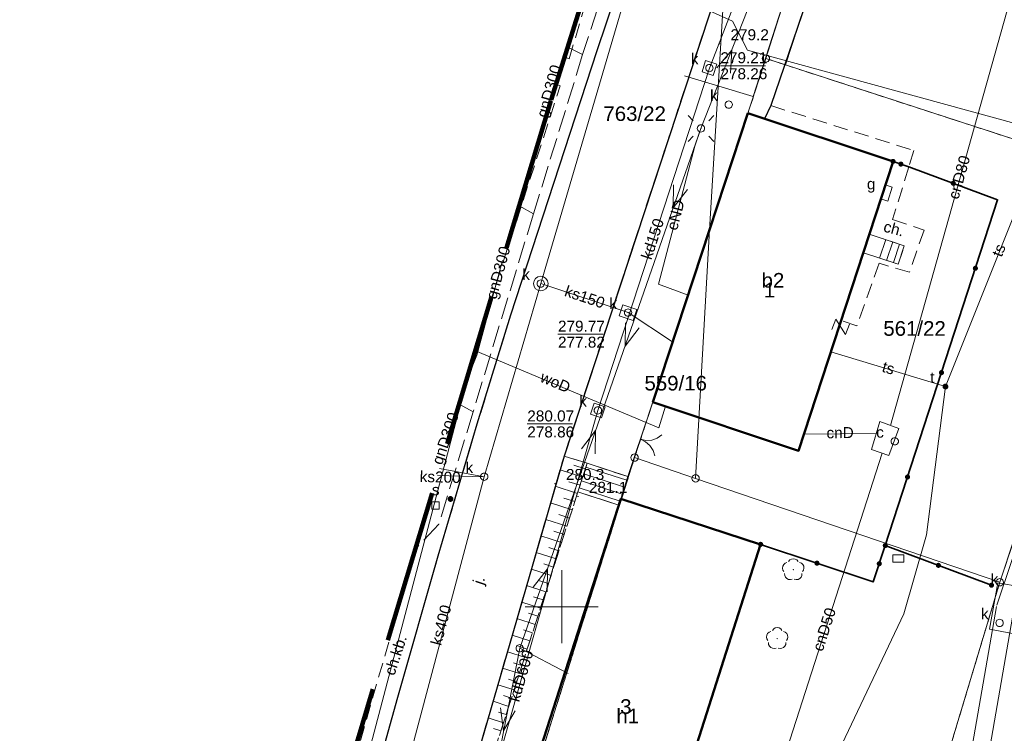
# Model space of a CAD drawing. Extents: x 0 to 6569664, y 0 to 5584502.
# Tile 17 of 64: x 6568263 to 6568330, y 5584191 to 5584240. Entities that reach past the tile are written whole.
import ezdxf
from ezdxf.enums import TextEntityAlignment as Align

# ---------------------------------------------------------------- set-up
doc = ezdxf.new("R2010")
doc.units = 0
for name, pattern in [('PRZER1-1', [1, 0.5, -0.5]), ('PRZER2-1', [1.5, 1, -0.5]), ('PRZER3-1', [2, 1.5, -0.5])]:
    doc.linetypes.add(name, pattern=pattern)
doc.layers.get('0').update_dxf_attribs({"linetype": 'CONTINUOUS'})
for name, color, linetype, lineweight in [('EGBS', 7, 'CONTINUOUS', 18), ('EGBU', 7, 'CONTINUOUS', 50), ('EGBU_O', 7, 'CONTINUOUS', 50), ('EGDE', 7, 'CONTINUOUS', 18), ('EGDE_O', 7, 'CONTINUOUS', 18), ('EGPG', 7, 'CONTINUOUS', 18), ('GEPADR_O', 7, 'CONTINUOUS', 18), ('GEPPHC', 7, 'CONTINUOUS', 18), ('GUPPRZ_O', 7, 'CONTINUOUS', 18), ('OTKC', 7, 'CONTINUOUS', 18), ('OTKC_O', 7, 'CONTINUOUS', 18), ('OTKJ', 7, 'CONTINUOUS', 18), ('OTKJ_O', 7, 'CONTINUOUS', 18), ('OTKK', 7, 'CONTINUOUS', 25), ('OTOB', 7, 'CONTINUOUS', 18), ('OTOO', 7, 'CONTINUOUS', 35), ('OTRK', 7, 'CONTINUOUS', 18), ('OTRN', 7, 'CONTINUOUS', 13), ('OTRN_O', 7, 'CONTINUOUS', 13), ('ramka sekcji', 7, 'CONTINUOUS', 18), ('SUEO', 7, 'CONTINUOUS', 18), ('SUPK', 7, 'CONTINUOUS', 18), ('SUPP', 7, 'CONTINUOUS', 18), ('SUPW', 7, 'CONTINUOUS', 18), ('SUPW_O', 7, 'CONTINUOUS', 18), ('SUSU', 7, 'CONTINUOUS', 18), ('SUSU_O', 7, 'CONTINUOUS', 18), ('zakres', 6, 'PRZER3-1', 106)]:
    doc.layers.add(name, color=color, linetype=linetype, lineweight=lineweight)
for name, color, linetype, lineweight, true_color in [('EGUG', 7, 'CONTINUOUS', 18, 0x008000), ('OTZL', 7, 'CONTINUOUS', 18, 0x008000), ('SUCP', 7, 'CONTINUOUS', 18, 0xd200d2), ('SUCP_O', 7, 'CONTINUOUS', 18, 0xd200d2), ('SUEP', 1, 'CONTINUOUS', 18, 0xff0000), ('SUEP_O', 1, 'CONTINUOUS', 18, 0xff0000), ('SUGP', 7, 'CONTINUOUS', 18, 0xbfbf00), ('SUGP_O', 7, 'CONTINUOUS', 18, 0xbfbf00), ('SUGS', 7, 'CONTINUOUS', 18, 0xbfbf00), ('SUGS_O', 7, 'CONTINUOUS', 18, 0xbfbf00), ('SUKP', 7, 'CONTINUOUS', 18, 0x803300), ('SUKP_O', 7, 'CONTINUOUS', 18, 0x803300), ('SUKS', 7, 'CONTINUOUS', 18, 0x803300), ('SUKS_O', 7, 'CONTINUOUS', 18, 0x803300), ('SUTP', 7, 'CONTINUOUS', 18, 0xff9100), ('SUTP_O', 7, 'CONTINUOUS', 18, 0xff9100), ('SUTU', 7, 'CONTINUOUS', 18, 0xff9100), ('SUTU_O', 7, 'CONTINUOUS', 18, 0xff9100), ('SUWP', 5, 'CONTINUOUS', 18, 0x0000ff), ('SUWP_O', 5, 'CONTINUOUS', 18, 0x0000ff)]:
    doc.layers.add(name, color=color, linetype=linetype, lineweight=lineweight, true_color=true_color)
doc.styles.add('Arial', font='arial.ttf')

# ---------------------------------------------------------------- blocks, each defined once
blk = doc.blocks.new('D_GSPRDL1')
blk.add_hatch(color=0).paths.add_polyline_path([(0, -0.045), (0.013906, -0.042798), (0.02645, -0.036406), (0.036406, -0.02645), (0.042798, -0.013906), (0.045, 0), (0.042798, 0.013906), (0.036406, 0.02645), (0.02645, 0.036406), (0.013906, 0.042798), (0, 0.045), (-0.013906, 0.042798), (-0.02645, 0.036406), (-0.036406, 0.02645), (-0.042798, 0.013906), (-0.045, 0), (-0.042798, -0.013906), (-0.036406, -0.02645), (-0.02645, -0.036406), (-0.013906, -0.042798)])
at = {"color": 0}
for points in [[(-0.324277, 0.563333), (-0.240553, 0.662679), (-0.127956, 0.727494), (0, 0.75), (0.127956, 0.727494), (0.240553, 0.662679), (0.324277, 0.563333)], [(-0.635969, -0.134326), (-0.70458, -0.024001), (-0.731429, 0.103115), (-0.713292, 0.231763), (-0.652348, 0.346501), (-0.55591, 0.433559), (-0.435555, 0.482485)], [(0.435555, 0.482485), (0.55591, 0.433559), (0.652348, 0.346501), (0.713292, 0.231763), (0.731429, 0.103115), (0.70458, -0.024001), (0.635969, -0.134326)], [(-0.068773, -0.646351), (-0.194901, -0.677512), (-0.324092, -0.663766), (-0.440839, -0.606763), (-0.531129, -0.513345), (-0.584125, -0.394725), (-0.593465, -0.265141)], [(0.593465, -0.265141), (0.584125, -0.394725), (0.531129, -0.513345), (0.440839, -0.606763), (0.324092, -0.663766), (0.194901, -0.677512), (0.068773, -0.646351)]]:
    blk.add_lwpolyline(points, dxfattribs=at)
blk = doc.blocks.new('D_GSPWPN1')
blk.add_hatch(color=0).paths.add_polyline_path([(-0.045, 0), (-0.043467, -0.011647), (-0.038971, -0.0225), (-0.03182, -0.03182), (-0.0225, -0.038971), (-0.011647, -0.043467), (0, -0.045), (0.011647, -0.043467), (0.0225, -0.038971), (0.03182, -0.03182), (0.038971, -0.0225), (0.043467, -0.011647), (0.045, 0), (0.043467, 0.011647), (0.038971, 0.0225), (0.03182, 0.03182), (0.0225, 0.038971), (0.011647, 0.043467), (0, 0.045), (-0.011647, 0.043467), (-0.0225, 0.038971), (-0.03182, 0.03182), (-0.038971, 0.0225), (-0.043467, 0.011647)])
blk = doc.blocks.new('D_GUPIKP1_3')
at = {"color": 0}
blk.add_lwpolyline([(0.375, -0.25), (-0.375, -0.25), (-0.375, 0.25), (0.375, 0.25)], close=True, dxfattribs=at)
blk = doc.blocks.new('D_GUPIWZ1_2')
at = {"color": 0}
blk.add_lwpolyline([(-0.25, -0.25), (0.25, -0.25), (0.25, 0.25), (-0.25, 0.25)], close=True, dxfattribs=at)
blk = doc.blocks.new('D_GUPIWZ1_1')
at = {"color": 0}
blk.add_lwpolyline([(0, 0.25), (0.064705, 0.241481), (0.125, 0.216506), (0.176777, 0.176777), (0.216506, 0.125), (0.241481, 0.064705), (0.25, 0), (0.241481, -0.064705), (0.216506, -0.125), (0.176777, -0.176777), (0.125, -0.216506), (0.064705, -0.241481), (0, -0.25), (-0.064705, -0.241481), (-0.125, -0.216506), (-0.176777, -0.176777), (-0.216506, -0.125), (-0.241481, -0.064705), (-0.25, 0), (-0.241481, 0.064705), (-0.216506, 0.125), (-0.176777, 0.176777), (-0.125, 0.216506), (-0.064705, 0.241481)], close=True, dxfattribs=at)
blk = doc.blocks.new('D_GUPKSD1_1')
at = {"color": 0}
blk.add_lwpolyline([(0, 0.25), (0.064705, 0.241481), (0.125, 0.216506), (0.176777, 0.176777), (0.216506, 0.125), (0.241481, 0.064705), (0.25, 0), (0.241481, -0.064705), (0.216506, -0.125), (0.176777, -0.176777), (0.125, -0.216506), (0.064705, -0.241481), (0, -0.25), (-0.064705, -0.241481), (-0.125, -0.216506), (-0.176777, -0.176777), (-0.216506, -0.125), (-0.241481, -0.064705), (-0.25, 0), (-0.241481, 0.064705), (-0.216506, 0.125), (-0.176777, 0.176777), (-0.125, 0.216506), (-0.064705, 0.241481)], close=True, dxfattribs=at)
blk = doc.blocks.new('D_GUPTUT1')
blk.add_hatch(color=0).paths.add_polyline_path([(-0.2, 0), (-0.193185, -0.051764), (-0.173205, -0.1), (-0.141421, -0.141421), (-0.1, -0.173205), (-0.051764, -0.193185), (0, -0.2), (0.051764, -0.193185), (0.1, -0.173205), (0.141421, -0.141421), (0.173205, -0.1), (0.193185, -0.051764), (0.2, 0), (0.193185, 0.051764), (0.173205, 0.1), (0.141421, 0.141421), (0.1, 0.173205), (0.051764, 0.193185), (0, 0.2), (-0.051764, 0.193185), (-0.1, 0.173205), (-0.141421, 0.141421), (-0.173205, 0.1), (-0.193185, 0.051764)])
blk = doc.blocks.new('D_GUPGSG1')
at = {"color": 0}
blk.add_lwpolyline([(-0.5, -0.25), (-0.5, 0.25), (0.5, 0.25), (0.5, -0.25)], close=True, dxfattribs=at)
blk = doc.blocks.new('D_GUPSUT1')
blk.add_hatch(color=0).paths.add_polyline_path([(-0.2, 0), (-0.193185, -0.051764), (-0.173205, -0.1), (-0.141421, -0.141421), (-0.1, -0.173205), (-0.051764, -0.193185), (0, -0.2), (0.051764, -0.193185), (0.1, -0.173205), (0.141421, -0.141421), (0.173205, -0.1), (0.193185, -0.051764), (0.2, 0), (0.193185, 0.051764), (0.173205, 0.1), (0.141421, 0.141421), (0.1, 0.173205), (0.051764, 0.193185), (0, 0.2), (-0.051764, 0.193185), (-0.1, 0.173205), (-0.141421, 0.141421), (-0.173205, 0.1), (-0.193185, 0.051764)])
blk = doc.blocks.new('D_GEPPHC1')
at = {"color": 0}
blk.add_lwpolyline([(-0.375, 0.5), (0.375, 0.5), (-0.375, -0.5), (0.375, -0.5)], dxfattribs=at)
blk = doc.blocks.new('D_GEPPGD1_2')
blk.add_hatch(color=0).paths.add_polyline_path([(0, -0.045), (0.013906, -0.042798), (0.02645, -0.036406), (0.036406, -0.02645), (0.042798, -0.013906), (0.045, 0), (0.042798, 0.013906), (0.036406, 0.02645), (0.02645, 0.036406), (0.013906, 0.042798), (0, 0.045), (-0.013906, 0.042798), (-0.02645, 0.036406), (-0.036406, 0.02645), (-0.042798, 0.013906), (-0.045, 0), (-0.042798, -0.013906), (-0.036406, -0.02645), (-0.02645, -0.036406), (-0.013906, -0.042798)])
blk = doc.blocks.new('D_GEPPGD1_1')
at = {"color": 0}
blk.add_lwpolyline([(0, 0.25), (0.077254, 0.237764), (0.146946, 0.202254), (0.202254, 0.146946), (0.237764, 0.077254), (0.25, 0), (0.237764, -0.077254), (0.202254, -0.146946), (0.146946, -0.202254), (0.077254, -0.237764), (0, -0.25), (-0.077254, -0.237764), (-0.146946, -0.202254), (-0.202254, -0.146946), (-0.237764, -0.077254), (-0.25, 0), (-0.237764, 0.077254), (-0.202254, 0.146946), (-0.146946, 0.202254), (-0.077254, 0.237764)], close=True, dxfattribs=at)
blk = doc.blocks.new('D_GSLKBR1')
at = {"color": 0}
for points in [[(1.299038, 0.75), (1.06066, 0.43934), (0.75, 0.200962), (0.388229, 0.051111), (0, 0)], [(0, 0), (0.388229, -0.051111), (0.75, -0.200962), (1.06066, -0.43934), (1.299038, -0.75)]]:
    blk.add_lwpolyline(points, dxfattribs=at)
blk = doc.blocks.new('D_KOLO')
blk.add_hatch(color=0).paths.add_polyline_path([(-0.175, 0), (-0.169037, -0.045293), (-0.151554, -0.0875), (-0.123744, -0.123744), (-0.0875, -0.151554), (-0.045293, -0.169037), (0, -0.175), (0.045293, -0.169037), (0.0875, -0.151554), (0.123744, -0.123744), (0.151554, -0.0875), (0.169037, -0.045293), (0.175, 0), (0.169037, 0.045293), (0.151554, 0.0875), (0.123744, 0.123744), (0.0875, 0.151554), (0.045293, 0.169037), (0, 0.175), (-0.045293, 0.169037), (-0.0875, 0.151554), (-0.123744, 0.123744), (-0.151554, 0.0875), (-0.169037, 0.045293)])
blk = doc.blocks.new('D_GSLKOG1')
blk.add_hatch(color=0).paths.add_polyline_path([(-0.175, 0), (-0.169037, -0.045293), (-0.151554, -0.0875), (-0.123744, -0.123744), (-0.0875, -0.151554), (-0.045293, -0.169037), (0, -0.175), (0.045293, -0.169037), (0.0875, -0.151554), (0.123744, -0.123744), (0.151554, -0.0875), (0.169037, -0.045293), (0.175, 0), (0.169037, 0.045293), (0.151554, 0.0875), (0.123744, 0.123744), (0.0875, 0.151554), (0.045293, 0.169037), (0, 0.175), (-0.045293, 0.169037), (-0.0875, 0.151554), (-0.123744, 0.123744), (-0.151554, 0.0875), (-0.169037, 0.045293)])
blk = doc.blocks.new('D_GUPISN1')
at = {"color": 0}
blk.add_lwpolyline([(0, 0.25), (0.064705, 0.241481), (0.125, 0.216506), (0.176777, 0.176777), (0.216506, 0.125), (0.241481, 0.064705), (0.25, 0), (0.241481, -0.064705), (0.216506, -0.125), (0.176777, -0.176777), (0.125, -0.216506), (0.064705, -0.241481), (0, -0.25), (-0.064705, -0.241481), (-0.125, -0.216506), (-0.176777, -0.176777), (-0.216506, -0.125), (-0.241481, -0.064705), (-0.25, 0), (-0.241481, 0.064705), (-0.216506, 0.125), (-0.176777, 0.176777), (-0.125, 0.216506), (-0.064705, 0.241481)], close=True, dxfattribs=at)
blk = doc.blocks.new('D_GUPELA2')
blk.add_hatch(color=0).paths.add_polyline_path([(-0.001087, 0.044987), (0.011881, 0.043403), (0.021281, 0.03965), (0.030065, 0.033482), (0.038133, 0.023893), (0.043117, 0.012881), (0.044986, 0.001113), (0.044323, -0.007777), (0.040557, -0.019497), (0.033417, -0.030138), (0.024849, -0.037517), (0.013788, -0.042836), (0.002013, -0.044955), (-0.00982, -0.043916), (-0.020466, -0.040077), (-0.029541, -0.033946), (-0.036867, -0.025804), (-0.04187, -0.01649), (-0.04461, -0.005909), (-0.044532, 0.006476), (-0.041285, 0.017903), (-0.034764, 0.028574), (-0.024479, 0.03776), (-0.013449, 0.042943)])
at = {"color": 0}
for points in [[(-0.883883, 0.883883), (-0.53033, 0.53033)], [(0.883883, 0.883883), (0.53033, 0.53033)], [(-0.883883, -0.883883), (-0.53033, -0.53033)], [(0.883883, -0.883883), (0.53033, -0.53033)]]:
    blk.add_lwpolyline(points, dxfattribs=at)
blk = doc.blocks.new('D_GUPELA1')
at = {"color": 0}
blk.add_lwpolyline([(0, 0.25), (0.064705, 0.241481), (0.125, 0.216506), (0.176777, 0.176777), (0.216506, 0.125), (0.241481, 0.064705), (0.25, 0), (0.241481, -0.064705), (0.216506, -0.125), (0.176777, -0.176777), (0.125, -0.216506), (0.064705, -0.241481), (0, -0.25), (-0.064705, -0.241481), (-0.125, -0.216506), (-0.176777, -0.176777), (-0.216506, -0.125), (-0.241481, -0.064705), (-0.25, 0), (-0.241481, 0.064705), (-0.216506, 0.125), (-0.176777, 0.176777), (-0.125, 0.216506), (-0.064705, 0.241481)], close=True, dxfattribs=at)
blk = doc.blocks.new('D_SUEP1')
at = {"color": 0}
blk.add_lwpolyline([(-0.75, -0.5), (0.75, 0), (-0.75, 0.5)], dxfattribs=at)

msp = doc.modelspace()

# ---------------------------------------------------------------- linework, layer by layer
at = {"layer": 'EGBS', "linetype": 'Continuous', "lineweight": 18, "elevation": 10.18}
for points in [[(6568323.01, 5584223.4), (6568323.42, 5584224.66), (6568321.83, 5584225.19), (6568321.02585, 5584225.45949), (6568320.61036, 5584224.18793), (6568321.41, 5584223.93)], [(6568304.52, 5584208.89), (6568301.74, 5584209.81), (6568301.11, 5584207.85), (6568303.90059, 5584206.93654), (6568304.04, 5584207.37)]]:
    msp.add_lwpolyline(points, close=True, dxfattribs=at)
for points in [[(6568322.15066, 5584225.08311), (6568321.73086, 5584223.82372)], [(6568322.625, 5584224.925), (6568322.2055, 5584223.66649)], [(6568323.09934, 5584224.76689), (6568322.68014, 5584223.50927)], [(6568301.5015, 5584209.06801), (6568304.29288, 5584208.17078)], [(6568301.65451, 5584209.54402), (6568304.44345, 5584208.64758)], [(6568301.3485, 5584208.59199), (6568304.14231, 5584207.69398)], [(6568301.19549, 5584208.11598), (6568303.99093, 5584207.21744)]]:
    msp.add_lwpolyline(points, dxfattribs=at)
at = {"layer": 'EGBU', "linetype": 'Continuous', "lineweight": 50, "elevation": 10.18}
for points in [[(6568306.2306, 5584213.98567), (6568310.11, 5584225.76), (6568312.72847, 5584233.71744), (6568322.65, 5584230.43), (6568316.18959, 5584210.65873)], [(6568295.43, 5584180.6), (6568304.04, 5584207.37), (6568313.6, 5584204.26), (6568305.05, 5584177.46)]]:
    msp.add_lwpolyline(points, close=True, dxfattribs=at)
at = {"layer": 'EGDE', "linetype": 'Continuous', "elevation": 10.22}
for points in [[(6568313.01263, 5584273.831), (6568310.11, 5584225.76), (6568304.98, 5584210.19), (6568294.18308, 5584175.87843), (6568288.97096, 5584157.39984), (6568285.97392, 5584140.08989), (6568280.79901, 5584114.07121), (6568278.61678, 5584101.82214), (6568277.46122, 5584095.26675), (6568274.3496, 5584077.53529), (6568271.58328, 5584050.08752), (6568268.42617, 5584011.06381), (6568263.9809, 5583958.70246)], [(6568310.11, 5584225.76), (6568313.01263, 5584273.831)], [(6568324.88408, 5584271.82788), (6568324.82072, 5584271.63057), (6568322.05226, 5584262.96423), (6568313.96, 5584237.46), (6568310.11, 5584225.76)]]:
    msp.add_lwpolyline(points, dxfattribs=at)
for points in [[(6568313.96, 5584237.46), (6568322.05226, 5584262.96423), (6568323.21152, 5584262.64552), (6568321.65, 5584256.49), (6568315.28914, 5584237.02736)], [(6568361.26341, 5584250.74162), (6568355.87516, 5584228.80739), (6568343.88997, 5584180.27922), (6568337.0279, 5584152.47866), (6568332.74, 5584135.02), (6568328.2783, 5584135.3346), (6568318.08182, 5584100.1005), (6568315.04175, 5584096.21103), (6568312.96342, 5584095.29418), (6568309.21068, 5584095.48584), (6568302.523, 5584096.81978), (6568303.26305, 5584109.23027), (6568304.89857, 5584108.81131), (6568309.92834, 5584135.22816), (6568320.18066, 5584169.23288), (6568329.95, 5584201.67), (6568339.09, 5584229.28), (6568315.28914, 5584237.02736), (6568321.65, 5584256.49), (6568327.03, 5584260.27)], [(6568309.15, 5584208.77), (6568310.11, 5584225.76), (6568313.96, 5584237.46), (6568315.28914, 5584237.02736), (6568339.09, 5584229.28), (6568329.95, 5584201.67)], [(6568309.15, 5584208.77), (6568304.98, 5584210.19), (6568310.11, 5584225.76)], [(6568320.18066, 5584169.23288), (6568294.18308, 5584175.87843), (6568304.98, 5584210.19), (6568309.15, 5584208.77), (6568329.95, 5584201.67)]]:
    msp.add_lwpolyline(points, close=True, dxfattribs=at)
at = {"layer": 'EGUG', "linetype": 'PRZER1-1', "lineweight": 18, "elevation": 10.08}
for points in [[(6568370.27666, 5584242.73402), (6568367.78222, 5584196.52832), (6568365.45974, 5584156.3753), (6568363.32778, 5584133.24604), (6568332.74, 5584135.02), (6568328.2783, 5584135.3346), (6568318.08182, 5584100.1005), (6568315.04175, 5584096.21103), (6568312.96342, 5584095.29418), (6568309.21068, 5584095.48584), (6568302.523, 5584096.81978), (6568293.22847, 5584098.67016), (6568278.61678, 5584101.82214), (6568280.79901, 5584114.07121), (6568303.26305, 5584109.23027), (6568304.89857, 5584108.81131), (6568309.92834, 5584135.22816), (6568320.18066, 5584169.23288), (6568329.95, 5584201.67), (6568339.09, 5584229.28), (6568315.28914, 5584237.02736), (6568321.65, 5584256.49)], [(6568321.65, 5584256.49), (6568315.28914, 5584237.02736), (6568313.96, 5584237.46), (6568310.11, 5584225.76), (6568304.98, 5584210.19), (6568294.18308, 5584175.87843), (6568288.97096, 5584157.39984), (6568285.97392, 5584140.08989), (6568280.79901, 5584114.07121), (6568278.61678, 5584101.82214), (6568293.22847, 5584098.67016), (6568302.523, 5584096.81978), (6568309.21068, 5584095.48584), (6568312.96342, 5584095.29418), (6568315.04175, 5584096.21103), (6568318.08182, 5584100.1005), (6568328.2783, 5584135.3346), (6568332.74, 5584135.02)]]:
    msp.add_lwpolyline(points, dxfattribs=at)
msp.add_lwpolyline([(6568285.97392, 5584140.08989), (6568288.97096, 5584157.39984), (6568294.18308, 5584175.87843), (6568304.98, 5584210.19), (6568310.11, 5584225.76), (6568313.96, 5584237.46), (6568315.28914, 5584237.02736), (6568339.09, 5584229.28), (6568329.95, 5584201.67), (6568320.18066, 5584169.23288), (6568309.92834, 5584135.22816), (6568304.89857, 5584108.81131), (6568303.26305, 5584109.23027), (6568280.79901, 5584114.07121)], close=True, dxfattribs=at)
at = {"layer": 'GUPPRZ_O', "linetype": 'Continuous', "lineweight": 13, "elevation": 10.8, "flags": 128}
for points in [[(6568310.85029, 5584236.96661), (6568313.93029, 5584236.96661)], [(6568299.74565, 5584218.62236), (6568302.82565, 5584218.62236)], [(6568297.64696, 5584212.48767), (6568300.72696, 5584212.48767)]]:
    msp.add_lwpolyline(points, dxfattribs=at)
at = {"layer": 'OTKC', "linetype": 'PRZER2-1', "lineweight": 18, "elevation": 10.18}
for points in [[(6568315.352, 5584274.78025), (6568311.97, 5584265.56), (6568307.45, 5584252.7), (6568306.94, 5584251.2), (6568304.96, 5584245.52), (6568302.42, 5584238.01), (6568296.52, 5584219.95), (6568294.23, 5584212.49), (6568291.56, 5584203.48), (6568288.79, 5584193.82), (6568286.63, 5584186.06), (6568284.54, 5584178.28), (6568281.93, 5584168.24), (6568280.03, 5584160.7), (6568277.58, 5584149.91), (6568275.95, 5584142.11), (6568273.94, 5584132.16), (6568270.67, 5584115.26), (6568269.36, 5584108.38)], [(6568321, 5584253.87), (6568314.3, 5584234.24), (6568324.08, 5584231.17), (6568323.73, 5584230.06), (6568322.65, 5584230.43), (6568313.86985, 5584233.33925), (6568312.72847, 5584233.71744), (6568309.02863, 5584222.47795), (6568306.2306, 5584213.98567), (6568304.52, 5584208.89), (6568301.74, 5584209.81), (6568300.16, 5584210.29), (6568316.12, 5584258.81)], [(6568300.2006, 5584237.57086), (6568300.51, 5584237.44), (6568301.75463, 5584241.65233), (6568302.28825, 5584244.24368)], [(6568295.04255, 5584220.62327), (6568295.05, 5584220.62), (6568299.9, 5584235.59)], [(6568299.9, 5584235.59), (6568299.61741, 5584235.70681)], [(6568283.29, 5584147.13), (6568291.67, 5584180.99), (6568292.62, 5584181.52), (6568301.11, 5584207.85), (6568303.90059, 5584206.93654), (6568295.43, 5584180.6), (6568294.21, 5584175.36), (6568302.34, 5584173.4), (6568308.13, 5584172), (6568307.08, 5584169.17), (6568324.95, 5584167.1), (6568349.43, 5584178.19)], [(6568284.7616, 5584186.63901), (6568285.01, 5584186.53), (6568289.36, 5584201.72)], [(6568289.36, 5584201.72), (6568289.3281, 5584201.73382)]]:
    msp.add_lwpolyline(points, dxfattribs=at)
msp.add_lwpolyline([(6568322.65, 5584230.43), (6568323.73, 5584230.06), (6568322.62, 5584226.45), (6568324.77, 5584225.74), (6568323.78, 5584222.85), (6568321.69, 5584223.47), (6568320.18, 5584219.2), (6568319.09904, 5584219.56274), (6568320.61036, 5584224.18793), (6568321.41, 5584223.93), (6568323.01, 5584223.4), (6568323.42, 5584224.66), (6568321.83, 5584225.19), (6568321.02585, 5584225.45949)], close=True, dxfattribs=at)
at = {"layer": 'OTKJ', "linetype": 'PRZER3-1', "lineweight": 18, "elevation": 10.18}
msp.add_lwpolyline([(6568316.12, 5584258.81), (6568300.16, 5584210.29), (6568291.67, 5584180.99), (6568283.29, 5584147.13), (6568277.98, 5584120.39), (6568278.34, 5584119.3), (6568279.2, 5584118.53), (6568281.62246, 5584118.2114), (6568280.34, 5584112.5), (6568277.69, 5584112.69), (6568276.96, 5584112.62), (6568276.42, 5584111.96), (6568275.11, 5584104.71, 0.31088175), (6568277.84, 5584101.97), (6568276.89, 5584095.36, 0.47390876), (6568273.31, 5584093.29), (6568269.75, 5584068.54)], format="xyb", dxfattribs=at)
msp.add_lwpolyline([(6568265.39, 5584083.6), (6568267.42, 5584096.86), (6568269.36, 5584108.38), (6568270.67, 5584115.26), (6568273.94, 5584132.16), (6568275.95, 5584142.11), (6568277.58, 5584149.91), (6568280.03, 5584160.7), (6568281.93, 5584168.24), (6568284.54, 5584178.28), (6568286.63, 5584186.06), (6568288.79, 5584193.82), (6568291.56, 5584203.48), (6568294.23, 5584212.49), (6568296.52, 5584219.95), (6568302.42, 5584238.01), (6568304.96, 5584245.52)], dxfattribs=at)
at = {"layer": 'OTKK', "linetype": 'Continuous', "lineweight": 25, "elevation": 10.18}
msp.add_lwpolyline([(6568319.98, 5584262.39, 0.21707414), (6568316.12, 5584258.81), (6568300.16, 5584210.29), (6568291.67, 5584180.99), (6568283.29, 5584147.13), (6568277.98, 5584120.39), (6568278.34, 5584119.3), (6568279.2, 5584118.53), (6568281.62246, 5584118.2114)], format="xyb", dxfattribs=at)
for points in [[(6568317.58, 5584257.76), (6568316.67, 5584255.32), (6568321, 5584253.87), (6568314.3, 5584234.24), (6568313.86985, 5584233.33925)], [(6568265.39, 5584083.6), (6568267.42, 5584096.86), (6568269.36, 5584108.38), (6568270.67, 5584115.26), (6568273.94, 5584132.16), (6568275.95, 5584142.11), (6568277.58, 5584149.91), (6568280.03, 5584160.7), (6568281.93, 5584168.24), (6568284.54, 5584178.28), (6568286.63, 5584186.06), (6568288.79, 5584193.82), (6568291.56, 5584203.48), (6568294.23, 5584212.49), (6568296.52, 5584219.95), (6568302.42, 5584238.01), (6568304.96, 5584245.52)]]:
    msp.add_lwpolyline(points, dxfattribs=at)
at = {"layer": 'OTOB', "linetype": 'Continuous', "lineweight": 18, "elevation": 10.18}
msp.add_lwpolyline([(6568304.52, 5584208.89), (6568306.2306, 5584213.98567)], dxfattribs=at)
at = {"layer": 'OTOO', "linetype": 'Continuous', "lineweight": 35, "elevation": 10.18}
for points in [[(6568322.65, 5584230.43), (6568323.73, 5584230.06), (6568329.8, 5584227.81), (6568322.12, 5584204.18), (6568321.3, 5584201.69), (6568313.6, 5584204.26)], [(6568322.12, 5584204.18), (6568329.38, 5584201.47)]]:
    msp.add_lwpolyline(points, dxfattribs=at)
at = {"layer": 'OTRK', "linetype": 'PRZER2-1', "lineweight": 18, "elevation": 10.06}
msp.add_lwpolyline([(6568301.74, 5584209.81), (6568301.11, 5584207.85), (6568292.62, 5584181.52), (6568291.67, 5584180.99), (6568300.16, 5584210.29)], close=True, dxfattribs=at)
at = {"layer": 'OTRK', "linetype": 'Continuous', "lineweight": 18, "elevation": 10.06}
for points in [[(6568301.43375, 5584208.85721), (6568299.88873, 5584209.35382)], [(6568301.61367, 5584209.41697), (6568300.83305, 5584209.66788)], [(6568301.25383, 5584208.29746), (6568300.48943, 5584208.54316)], [(6568301.0738, 5584207.73774), (6568299.56173, 5584208.2253)], [(6568300.71293, 5584206.61857), (6568299.23431, 5584207.09534)], [(6568300.89337, 5584207.17815), (6568300.14569, 5584207.41924)], [(6568300.35206, 5584205.49939), (6568298.90689, 5584205.96538)], [(6568300.53249, 5584206.05898), (6568299.80155, 5584206.29467)], [(6568300.17162, 5584204.93981), (6568299.4574, 5584205.1701)], [(6568299.99118, 5584204.38022), (6568298.57947, 5584204.83542)], [(6568299.63031, 5584203.26104), (6568298.25206, 5584203.70546)], [(6568299.81075, 5584203.82063), (6568299.11326, 5584204.04553)], [(6568299.26944, 5584202.14187), (6568297.92464, 5584202.5755)], [(6568299.44987, 5584202.70146), (6568298.76911, 5584202.92097)], [(6568299.089, 5584201.58228), (6568298.42496, 5584201.7964)], [(6568298.90856, 5584201.0227), (6568297.59722, 5584201.44554)], [(6568298.54769, 5584199.90352), (6568297.2698, 5584200.31557)], [(6568298.72813, 5584200.46311), (6568298.08082, 5584200.67183)], [(6568298.18682, 5584198.78435), (6568296.94238, 5584199.18561)], [(6568298.36725, 5584199.34394), (6568297.73667, 5584199.54726)], [(6568298.00638, 5584198.22476), (6568297.39253, 5584198.4227)], [(6568297.82595, 5584197.66518), (6568296.61496, 5584198.05565)], [(6568297.64551, 5584197.10559), (6568297.04838, 5584197.29813)], [(6568297.46507, 5584196.546), (6568296.28754, 5584196.92569)], [(6568297.1042, 5584195.42683), (6568295.96012, 5584195.79573)], [(6568297.28464, 5584195.98641), (6568296.70423, 5584196.17356)], [(6568296.92376, 5584194.86724), (6568296.36009, 5584195.049)], [(6568296.74333, 5584194.30765), (6568295.63271, 5584194.66577)], [(6568296.56289, 5584193.74807), (6568296.01594, 5584193.92443)], [(6568296.38245, 5584193.18848), (6568295.30529, 5584193.53581)], [(6568296.02158, 5584192.06931), (6568294.97787, 5584192.40585)], [(6568296.20202, 5584192.62889), (6568295.6718, 5584192.79986)], [(6568295.84114, 5584191.50972), (6568295.32765, 5584191.67529)]]:
    msp.add_lwpolyline(points, dxfattribs=at)
at = {"layer": 'ramka sekcji'}
for q in [(6568300, 5584202.5), (6568297.5, 5584200), (6568300, 5584197.5), (6568302.5, 5584200)]:
    msp.add_line((6568300, 5584200), q, dxfattribs=at)
at = {"layer": 'SUCP', "linetype": 'Continuous', "lineweight": 18, "elevation": 10.14}
for points in [[(6568305.19794, 5584253.54402), (6568313.7477, 5584251.92001), (6568331.99465, 5584246.26913), (6568322.48392, 5584212.37779)], [(6568321.50813, 5584211.83994), (6568316.55553, 5584211.77864)], [(6568321.90169, 5584210.50048), (6568314.13608, 5584186.34242), (6568308.47251, 5584188.18787)]]:
    msp.add_lwpolyline(points, dxfattribs=at)
at = {"layer": 'SUEP', "linetype": 'Continuous', "lineweight": 18, "elevation": 10.14}
for points in [[(6568276.06979, 5584093.81871), (6568282.32, 5584128.84), (6568290.26, 5584161.9), (6568297.13, 5584197.16), (6568309.51774, 5584232.68092), (6568320.65754, 5584260.99611), (6568324.3283, 5584272.00003)], [(6568308.38537, 5584236.27608), (6568313.09402, 5584234.85664), (6568319.44966, 5584254.62005)], [(6568302.29037, 5584244.25047), (6568311.66748, 5584240.00865), (6568312.70318, 5584238.02185), (6568332.90584, 5584232.50172), (6568354.70779, 5584224.79487), (6568360.65021, 5584222.23841), (6568358.3985, 5584209.94845), (6568356.20505, 5584198.56931), (6568357.4175, 5584196.8348), (6568359.01731, 5584196.68651), (6568360.07549, 5584196.59145), (6568365.42398, 5584196.09264), (6568368.12108, 5584195.84263), (6568370.68886, 5584195.70041), (6568375.74013, 5584195.42063), (6568380.5512, 5584195.15415), (6568393.90139, 5584194.4147), (6568394.96418, 5584194.30607), (6568405.39831, 5584193.23957)], [(6568309.51774, 5584232.68092), (6568309.09743, 5584231.46688), (6568306.61953, 5584222.03796), (6568308.63996, 5584221.29829)], [(6568297.13, 5584197.16), (6568300.43747, 5584195.42555)]]:
    msp.add_lwpolyline(points, dxfattribs=at)
at = {"layer": 'SUGP', "linetype": 'PRZER3-1', "lineweight": 18, "elevation": 10.14}
for points in [[(6568307.92915, 5584257.53033), (6568304.95132, 5584248.45899), (6568301.43179, 5584237.73753), (6568298.07096, 5584226.83995), (6568293.9423, 5584213.30734), (6568291.60061, 5584205.63192), (6568289.98624, 5584203.90934)], [(6568301.43179, 5584237.73753), (6568300.40823, 5584238.23451)], [(6568298.07096, 5584226.83995), (6568297.08968, 5584227.39017)], [(6568293.9423, 5584213.30734), (6568292.98816, 5584213.83234)], [(6568286.89151, 5584193.67954), (6568282.31792, 5584175.89795), (6568280.54224, 5584168.9325), (6568278.68322, 5584161.63809), (6568277.42292, 5584156.69295), (6568275.43163, 5584146.90143), (6568276.12329, 5584145.86394), (6568275.90224, 5584144.85442), (6568273.43965, 5584133.39349), (6568270.88652, 5584119.52533), (6568270.04919, 5584114.95443), (6568268.56705, 5584106.73963), (6568266.74292, 5584096.39995)]]:
    msp.add_lwpolyline(points, dxfattribs=at)
at = {"layer": 'SUGP', "linetype": 'Continuous', "lineweight": 18, "elevation": 10.14}
msp.add_lwpolyline([(6568295.96098, 5584223.65917), (6568294.19739, 5584217.18625), (6568293.39647, 5584215.18204)], dxfattribs=at)
at = {"layer": 'SUKP', "linetype": 'Continuous', "lineweight": 18, "elevation": 10.14}
for points in [[(6568307.52, 5584246.68), (6568305.49, 5584245.64), (6568298.57, 5584222.08), (6568294.7, 5584208.88), (6568285.86, 5584175.67), (6568279.56, 5584153.3)], [(6568310.10029, 5584236.81107), (6568312.68, 5584243.48)], [(6568329.74207, 5584200.09329), (6568343.30851, 5584240.46745)], [(6568302.47136, 5584213.41104), (6568310.10029, 5584236.81107)], [(6568307.58258, 5584218.08907), (6568304.53532, 5584220.09813), (6568298.57, 5584222.08)], [(6568292.13155, 5584177.09973), (6568302.47136, 5584213.41104)], [(6568291.657, 5584209.43213), (6568294.7, 5584208.88)], [(6568291.51548, 5584208.96433), (6568294.7, 5584208.88)], [(6568329.71967, 5584200.00489), (6568322.68649, 5584159.52609), (6568312.37167, 5584122.28348), (6568312.05886, 5584121.21045), (6568295.69462, 5584069.91304), (6568288.61341, 5584039.63522), (6568278.51199, 5583996.22529), (6568277.47048, 5583995.37472)], [(6568330.90196, 5584199.79947), (6568323.85869, 5584159.26259), (6568313.52598, 5584121.95539), (6568313.20669, 5584120.86012), (6568296.85228, 5584069.59355), (6568289.78203, 5584039.36259), (6568279.58801, 5583995.55471), (6568278.22952, 5583994.44528)]]:
    msp.add_lwpolyline(points, dxfattribs=at)
at = {"layer": 'SUPK', "linetype": 'Continuous', "lineweight": 18, "elevation": 10.14}
for points in [[(6568309.83992, 5584237.31628), (6568310.60236, 5584237.06759), (6568310.35368, 5584236.30516), (6568309.59124, 5584236.55384)], [(6568305.13399, 5584220.31566), (6568304.18495, 5584220.63636), (6568303.9269, 5584219.87269), (6568304.8789, 5584219.551)], [(6568302.97896, 5584213.65892), (6568302.22394, 5584213.91847), (6568301.96392, 5584213.16206), (6568302.71701, 5584212.90317)], [(6568321.74526, 5584212.64512), (6568323.03997, 5584212.17655), (6568322.35755, 5584210.3414), (6568321.1871, 5584210.74984)], [(6568329.24365, 5584198.45376), (6568330.81686, 5584198.1746), (6568331.38123, 5584201.355), (6568329.80323, 5584201.63502)]]:
    msp.add_lwpolyline(points, close=True, dxfattribs=at)
msp.add_lwpolyline([(6568298.57, 5584221.58, -1), (6568298.57, 5584222.58, -1)], format="xyb", close=True, dxfattribs=at)
at = {"layer": 'SUTP', "linetype": 'Continuous', "lineweight": 18, "elevation": 10.14}
for points in [[(6568307.17035, 5584259.42828), (6568307.81232, 5584259.00045), (6568335.97449, 5584247.04938), (6568333.6656, 5584233.6106), (6568326.23043, 5584215.04437), (6568324.92988, 5584204.91983), (6568323.39043, 5584199.51658), (6568318.12328, 5584188.40785), (6568315.30627, 5584179.9389), (6568310.54536, 5584166.25451), (6568308.94136, 5584158.25622), (6568307.97868, 5584148.60907), (6568302.86621, 5584119.06592), (6568299.15252, 5584103.43086)], [(6568318.40078, 5584217.42581), (6568326.23043, 5584215.04437)]]:
    msp.add_lwpolyline(points, dxfattribs=at)
at = {"layer": 'SUWP', "linetype": 'Continuous', "lineweight": 18, "elevation": 10.14}
for points in [[(6568273.43588, 5584138.43467), (6568281.71001, 5584171.15353), (6568282.77534, 5584174.90903), (6568284.84, 5584182.51), (6568293.31425, 5584214.67955), (6568294.10487, 5584217.4912), (6568294.33419, 5584218.28173)], [(6568294.10487, 5584217.4912), (6568306.63207, 5584212.2206), (6568307.10094, 5584213.69492)], [(6568293.31425, 5584214.67955), (6568293.25272, 5584214.70686)]]:
    msp.add_lwpolyline(points, dxfattribs=at)
at = {"layer": 'zakres', "ltscale": 7}
msp.add_lwpolyline([(6568306.59555, 5584258.01123), (6568299.2612, 5584234.56823), (6568280.6299, 5584172.98146), (6568276.44824, 5584154.31965), (6568267.58948, 5584107.60505), (6568261.88828, 5584068.50066), (6568256.46359, 5584021.7748), (6568252.69909, 5583965.99225), (6568250.34937, 5583966.23815), (6568248.9828, 5583949.49809), (6568593.23088, 5583926.24598), (6568594.73885, 5583944.72564), (6568600.03506, 5583944.48551), (6568601.93947, 5583972.41355), (6568624.21788, 5583971.15638)], dxfattribs=at)

# ---------------------------------------------------------------- block references
at = {"layer": 'EGPG', "linetype": 'Continuous', "lineweight": 18}
for name, p in [('D_GEPPGD1_1', (6568313.96, 5584237.46, 10.24)), ('D_GEPPGD1_2', (6568315.28914, 5584237.02736, 10.24)), ('D_GEPPGD1_2', (6568310.11, 5584225.76, 10.24)), ('D_GEPPGD1_1', (6568304.98, 5584210.19, 10.24)), ('D_GEPPGD1_1', (6568309.15, 5584208.77, 10.24)), ('D_GEPPGD1_1', (6568329.95, 5584201.67, 10.24))]:
    msp.add_blockref(name, p, dxfattribs=at)
at = {"layer": 'GEPPHC', "linetype": 'Continuous', "lineweight": 18, "rotation": 69.55090471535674}
msp.add_blockref('D_GEPPHC1', (6568319.07039, 5584219.12998, 10.24), dxfattribs=at)
at = {"layer": 'OTOB', "linetype": 'Continuous', "lineweight": 18, "rotation": 341.4432997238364}
msp.add_blockref('D_GSLKBR1', (6568305.3753, 5584211.43784, 10.18), dxfattribs=at)
at = {"layer": 'OTOO', "linetype": 'Continuous', "lineweight": 35}
for name, p, rotation in [('D_GSLKOG1', (6568322.65, 5584230.43, 10.18), 341.0889199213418), ('D_KOLO', (6568323.19, 5584230.245, 10.18), 341.0889199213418), ('D_KOLO', (6568323.19, 5584230.245, 10.18), 341.0889199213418), ('D_KOLO', (6568326.765, 5584228.935, 10.18), 339.661493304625), ('D_KOLO', (6568326.765, 5584228.935, 10.18), 339.661493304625), ('D_KOLO', (6568328.27821, 5584223.12773, 10.18), 251.9952901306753), ('D_KOLO', (6568328.27821, 5584223.12773, 10.18), 251.9952901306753), ('D_KOLO', (6568325.96, 5584215.995, 10.18), 251.9952901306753), ('D_KOLO', (6568325.96, 5584215.995, 10.18), 251.9952901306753), ('D_KOLO', (6568323.64179, 5584208.86227, 10.18), 251.9952901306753), ('D_KOLO', (6568323.64179, 5584208.86227, 10.18), 251.9952901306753), ('D_GSLKOG1', (6568313.6, 5584204.26, 10.18), 161.5427310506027), ('D_GSLKOG1', (6568322.12, 5584204.18, 10.18), 339.5304911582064), ('D_KOLO', (6568317.45, 5584202.975, 10.18), 161.5427310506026), ('D_KOLO', (6568317.45, 5584202.975, 10.18), 161.5427310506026), ('D_KOLO', (6568321.71, 5584202.935, 10.18), 251.7723932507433), ('D_KOLO', (6568321.71, 5584202.935, 10.18), 251.7723932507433), ('D_KOLO', (6568325.75, 5584202.825, 10.18), 339.5304911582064), ('D_KOLO', (6568325.75, 5584202.825, 10.18), 339.5304911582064), ('D_GSLKOG1', (6568329.38, 5584201.47, 10.18), 339.5304911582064)]:
    msp.add_blockref(name, p, dxfattribs=dict(at, rotation=rotation))
at = {"layer": 'OTRN', "linetype": 'Continuous', "lineweight": 13}
for p in [(6568310.79, 5584238.46, 10.08), (6568299.54, 5584208.41, 10.08), (6568301.11, 5584207.53, 10.08)]:
    msp.add_blockref('D_GSPWPN1', p, dxfattribs=at)
at = {"layer": 'OTZL', "linetype": 'Continuous', "lineweight": 18}
for p in [(6568315.83, 5584202.53, 10.12), (6568314.73, 5584197.82, 10.12)]:
    msp.add_blockref('D_GSPRDL1', p, dxfattribs=at)
at = {"layer": 'SUEO', "linetype": 'Continuous', "lineweight": 18}
for name, p in [('D_GUPELA2', (6568309.51774, 5584232.68092, 10.15)), ('D_GUPELA1', (6568309.51774, 5584232.68092, 10.16))]:
    msp.add_blockref(name, p, dxfattribs=at)
at = {"layer": 'SUEP', "linetype": 'Continuous', "lineweight": 18}
for p, rotation in [((6568311.34828, 5584237.33378, 10.14), 68.52428241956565), ((6568307.87127, 5584227.95978, 10.14), 250.7740339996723), ((6568304.57833, 5584218.51751, 10.14), 250.7740339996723), ((6568302.06942, 5584211.32341, 10.14), 70.77403400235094), ((6568298.77647, 5584201.88114, 10.14), 70.77403400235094), ((6568296.17379, 5584192.25229, 10.14), 258.9747141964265)]:
    msp.add_blockref('D_SUEP1', p, dxfattribs=dict(at, rotation=rotation))
at = {"layer": 'SUGS', "linetype": 'Continuous', "lineweight": 18, "rotation": 73.06820625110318}
msp.add_blockref('D_GUPGSG1', (6568322.2, 5584228.27, 10.16), dxfattribs=at)
at = {"layer": 'SUKS', "linetype": 'Continuous', "lineweight": 18}
for p in [(6568311.42, 5584234.31, 10.16), (6568294.7, 5584208.88, 10.16)]:
    msp.add_blockref('D_GUPKSD1_1', p, dxfattribs=at)
at = {"layer": 'SUPK', "linetype": 'Continuous', "lineweight": 18}
msp.add_blockref('D_GUPIKP1_3', (6568323.02, 5584203.3, 10.16), dxfattribs=at)
at = {"layer": 'SUPP', "linetype": 'Continuous', "lineweight": 18}
msp.add_blockref('D_GUPISN1', (6568297.13, 5584197.16, 10.16), dxfattribs=at)
at = {"layer": 'SUPW', "linetype": 'Continuous', "lineweight": 18}
for name, p in [('D_GUPIWZ1_1', (6568310.10029, 5584236.81107, 10.18)), ('D_GUPIWZ1_1', (6568298.57, 5584222.08, 10.18)), ('D_GUPIWZ1_1', (6568304.53532, 5584220.09813, 10.18)), ('D_GUPIWZ1_1', (6568302.47136, 5584213.41104, 10.18)), ('D_GUPIWZ1_1', (6568322.77, 5584211.3, 10.18)), ('D_GUPIWZ1_2', (6568291.37204, 5584206.92241, 10.18)), ('D_GUPIWZ1_1', (6568329.93046, 5584198.89389, 10.18))]:
    msp.add_blockref(name, p, dxfattribs=at)
at = {"layer": 'SUSU', "linetype": 'Continuous', "lineweight": 18}
msp.add_blockref('D_GUPSUT1', (6568292.4, 5584207.36, 10.16), dxfattribs=at)
at = {"layer": 'SUTU', "linetype": 'Continuous', "lineweight": 18}
msp.add_blockref('D_GUPTUT1', (6568326.23043, 5584215.04437, 10.16), dxfattribs=at)

# ---------------------------------------------------------------- texts
at = {"layer": 'EGBU_O', "linetype": 'Continuous', "lineweight": 0, "style": 'Arial'}
for s, p in [('b2', (6568314.4403, 5584221.80323, 10.8)), ('h1', (6568304.515, 5584192.03161, 10.8))]:
    msp.add_text(s, height=1, dxfattribs=at).set_placement(p, align=Align.CENTER)
at = {"layer": 'EGDE_O', "linetype": 'Continuous', "style": 'Arial'}
for s, p in [('763/22', (6568304.98472, 5584233.1921, 10.8)), ('561/22', (6568324.12, 5584218.513, 10.8)), ('559/16', (6568307.79345, 5584214.77401, 10.8))]:
    msp.add_text(s, height=1, dxfattribs=at).set_placement(p, align=Align.CENTER)
at = {"layer": 'GEPADR_O', "linetype": 'Continuous', "lineweight": 0, "style": 'Arial'}
for s, p in [('1', (6568313.81854, 5584221.13127, 10.8)), ('3', (6568303.99758, 5584192.67736, 10.8))]:
    msp.add_text(s, height=1, dxfattribs=at).set_placement(p)
at = {"layer": 'GUPPRZ_O', "linetype": 'Continuous', "lineweight": 0, "style": 'Arial'}
for s, p in [('279.21', (6568310.85029, 5584237.13911, 10.8)), ('278.26', (6568310.85029, 5584236.04411, 10.8)), ('279.77', (6568299.74565, 5584218.79486, 10.8)), ('277.82', (6568299.74565, 5584217.69986, 10.8)), ('280.07', (6568297.64696, 5584212.66017, 10.8)), ('278.86', (6568297.64696, 5584211.56517, 10.8))]:
    msp.add_text(s, height=0.75, dxfattribs=at).set_placement(p)
at = {"layer": 'OTKC_O', "linetype": 'Continuous', "lineweight": 0, "style": 'Arial'}
for s, rotation, p in [('ch.', 345.0611042, (6568322.61301, 5584225.46873, 10.8)), ('ch.kb.', 71.6823335, (6568288.99635, 5584196.57211, 10.8))]:
    msp.add_text(s, height=0.75, rotation=rotation, dxfattribs=at).set_placement(p, align=Align.CENTER)
at = {"layer": 'OTKJ_O', "linetype": 'Continuous', "lineweight": 0, "style": 'Arial'}
msp.add_text('j.', height=0.75, rotation=71.6823335, dxfattribs=at).set_placement((6568294.69861, 5584201.69467, 10.8), align=Align.CENTER)
at = {"layer": 'OTRN_O', "linetype": 'Continuous', "lineweight": 0, "style": 'Arial'}
for s, p in [('279.2', (6568311.54, 5584238.71, 10.8)), ('280.3', (6568300.29, 5584208.66, 10.8)), ('281.1', (6568301.86, 5584207.78, 10.8))]:
    msp.add_text(s, height=0.75, dxfattribs=at).set_placement(p)
at = {"layer": 'SUCP_O', "linetype": 'Continuous', "lineweight": 0, "style": 'Arial'}
for s, rotation, p in [('cnD80', 74.3246059, (6568327.52185, 5584229.24417, 10.8)), ('cnD', 0.7091002, (6568319.03546, 5584211.51584, 10.8)), ('cnD50', 72.1799811, (6568318.29828, 5584198.33164, 10.8))]:
    msp.add_text(s, height=0.75, rotation=rotation, dxfattribs=at).set_placement(p, align=Align.CENTER)
at = {"layer": 'SUEP_O', "linetype": 'Continuous', "lineweight": 0, "style": 'Arial'}
msp.add_text('eND', height=0.75, rotation=75.2756961, dxfattribs=at).set_placement((6568308.14232, 5584226.67783, 10.8), align=Align.CENTER)
at = {"layer": 'SUGP_O', "linetype": 'Continuous', "lineweight": 0, "style": 'Arial'}
for rotation, p in [(74.154944, (6568299.48297, 5584235.13027, 10.8)), (74.7593611, (6568296.0125, 5584222.73187, 10.8)), (71.5176167, (6568292.3956, 5584211.3826, 10.8))]:
    msp.add_text('gnD300', height=0.75, rotation=rotation, dxfattribs=at).set_placement(p, align=Align.CENTER)
at = {"layer": 'SUGS_O', "linetype": 'Continuous', "lineweight": 0, "style": 'Arial'}
msp.add_text('g', height=0.75, dxfattribs=at).set_placement((6568321.45, 5584228.52, 10.8), align=Align.RIGHT)
at = {"layer": 'SUKP_O', "linetype": 'Continuous', "lineweight": 0, "style": 'Arial'}
for s, rotation, p in [('kd150', 71.9428643, (6568306.56485, 5584225.02009, 10.8)), ('ks150', 341.6218307, (6568301.46013, 5584220.81055, 10.8)), ('ks200', 358.483175, (6568291.68342, 5584208.48868, 10.8)), ('ks400', 75.0943682, (6568292.10745, 5584198.64944, 10.8)), ('kdD600', 74.1054388, (6568297.58371, 5584195.17501, 10.8))]:
    msp.add_text(s, height=0.75, rotation=rotation, dxfattribs=at).set_placement(p, align=Align.CENTER)
at = {"layer": 'SUKS_O', "linetype": 'Continuous', "lineweight": 0, "style": 'Arial'}
for p in [(6568310.67, 5584234.56, 10.8), (6568293.95, 5584209.13, 10.8)]:
    msp.add_text('k', height=0.75, dxfattribs=at).set_placement(p, align=Align.RIGHT)
at = {"layer": 'SUPW_O', "linetype": 'Continuous', "lineweight": 0, "style": 'Arial'}
for s, p in [('k', (6568309.35029, 5584237.06107, 10.8)), ('k', (6568297.82, 5584222.33, 10.8)), ('k', (6568303.78532, 5584220.34813, 10.8)), ('k', (6568301.72136, 5584213.66104, 10.8)), ('c', (6568322.02, 5584211.55, 10.8)), ('k', (6568329.84024, 5584201.49257, 10.8)), ('k', (6568329.18046, 5584199.14389, 10.8))]:
    msp.add_text(s, height=0.75, dxfattribs=at).set_placement(p, align=Align.RIGHT)
at = {"layer": 'SUSU_O', "linetype": 'Continuous', "lineweight": 0, "style": 'Arial'}
msp.add_text('s', height=0.75, dxfattribs=at).set_placement((6568291.65, 5584207.61, 10.8), align=Align.RIGHT)
at = {"layer": 'SUTP_O', "linetype": 'Continuous', "lineweight": 0, "style": 'Arial'}
for rotation, p in [(68.1755232, (6568330.22046, 5584224.21838, 10.8)), (343.0824923, (6568322.23021, 5584215.95431, 10.8))]:
    msp.add_text('ts', height=0.75, rotation=rotation, dxfattribs=at).set_placement(p, align=Align.CENTER)
at = {"layer": 'SUTU_O', "linetype": 'Continuous', "lineweight": 0, "style": 'Arial'}
msp.add_text('t', height=0.75, dxfattribs=at).set_placement((6568325.48043, 5584215.29437, 10.8), align=Align.RIGHT)
at = {"layer": 'SUWP_O', "linetype": 'Continuous', "lineweight": 0, "style": 'Arial'}
msp.add_text('woD', height=0.75, rotation=337.1819345, dxfattribs=at).set_placement((6568299.42559, 5584214.99991, 10.8), align=Align.CENTER)

doc.saveas('drawing.dxf')
